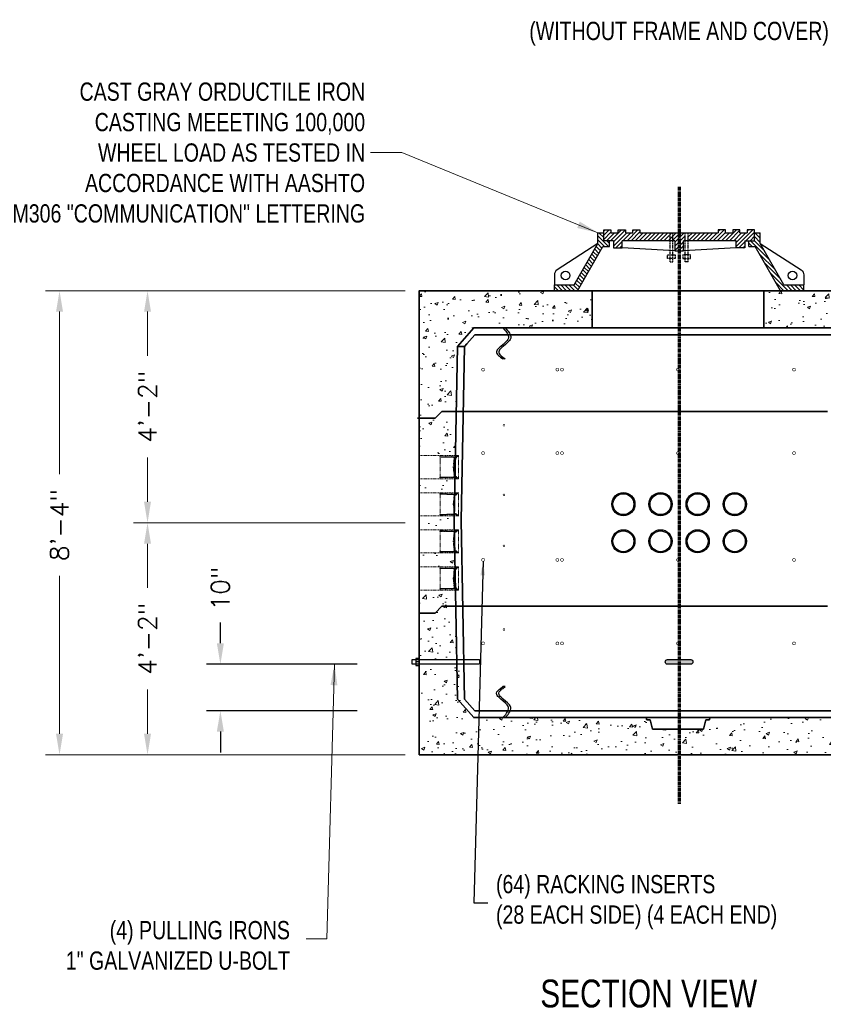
# Model space of a CAD drawing. Header units: inches. Extents: x 65 to 2519, y -54 to 399.
# Tile 18 of 21: x 2051 to 2224, y 8 to 221. Entities that reach past the tile are written whole.
import ezdxf
from ezdxf.enums import TextEntityAlignment as Align

# ---------------------------------------------------------------- set-up
doc = ezdxf.new("R2010")
doc.units = ezdxf.units.IN
doc.header["$MEASUREMENT"] = 0
for name, pattern in [('CENTER2', [1.125, 0.75, -0.125, 0.125, -0.125]), ('HIDDEN', [0.375, 0.25, -0.125]), ('HIDDEN2', [0.1875, 0.125, -0.0625])]:
    doc.linetypes.add(name, pattern=pattern)
for name, color, linetype, lineweight in [('Center', 7, 'CENTER2', 70), ('Concrete-Hatching', 8, 'Continuous', 15), ('Concrete-Hidden', 30, 'HIDDEN', 15), ('Concrete-Thick', 1, 'Continuous', 35), ('Dimensions', 7, 'Continuous', 15), ('Embeds-Hidden', 143, 'HIDDEN2', 15), ('Embeds-Med', 143, 'Continuous', 25), ('Text+Leaders', 7, 'Continuous', 20)]:
    doc.layers.add(name, color=color, linetype=linetype, lineweight=lineweight)
for name, color, linetype in [('Drawing Notes', 7, 'Continuous'), ('R-SWTS-DET1', 1, 'Continuous'), ('R-SWTS-DET2', 4, 'Continuous'), ('R-SWTS-PAT1', 5, 'Continuous'), ('TXT', 7, 'Continuous')]:
    doc.layers.add(name, color=color, linetype=linetype)
doc.styles.add('120', font='FSIMPLEX.SHX', dxfattribs={"width": 0.8, "height": 1.8674})
doc.styles.add('Oldcastle', font='romans.shx')
doc.styles.get("Standard").update_dxf_attribs({"font": 'fsimplex.shx', "width": 0.8})
doc.dimstyles.new('OLDCASTLE$7', dxfattribs={"dimscale": 0, "dimtxt": 0.125, "dimasz": 0.125, "dimexe": 0.0625, "dimexo": 0.0625, "dimgap": 0.0625, "dimtad": 0, "dimdec": 8, "dimzin": 3, "dimdsep": 46, "dimlunit": 4, "dimtxsty": 'Standard', "dimcen": 0.09375, "dimclrd": 256, "dimclre": 256, "dimclrt": 256, "dimadec": 0, "dimazin": 0, "dimtfac": 1, "dimtdec": 8, "dimtmove": 0, "dimatfit": 3, "dimfxl": 1, "dimtolj": 1, "dimtzin": 0, "dimarcsym": 0})
doc.dimstyles.new('Web', dxfattribs={"dimtxt": 0.082, "dimasz": 0.094, "dimexe": 0.0625, "dimexo": 0.0625, "dimgap": 0.0625, "dimtad": 0, "dimdec": 4, "dimzin": 3, "dimdsep": 46, "dimlunit": 4, "dimtxsty": 'Oldcastle', "dimcen": 0.09, "dimclrd": 256, "dimclre": 256, "dimclrt": 256, "dimadec": 0, "dimazin": 0, "dimtfac": 1, "dimtdec": 4, "dimtofl": 0, "dimtmove": 0, "dimatfit": 3, "dimfxl": 1, "dimtolj": 1, "dimtzin": 0, "dimlwd": -1, "dimlwe": -1, "dimarcsym": 0})
pattern_1 = [(135, (2141.37545, 9.8381), (-0.4419417, -0.4419417), [])]
pattern_2 = [(50, (0, 0), (7.172602, -0.627521), [0.75, -8.25]), (355, (0, 0), (-1.387513, 7.521921), [0.6, -6.6]), (100.45144, (0.598, -0.052), (5.785088, 6.8944), [0.637402, -7.01142]), (46.1842, (0, 2), (10.672413, -1.655193), [1.125, -12.375]), (96.63564, (0.889, 1.862), (9.34662, 9.741186), [0.956103, -10.51714]), (351.18416, (0, 2), (9.34662, 9.741186), [0.9, -9.9]), (21, (1, 1.5), (5.96907, -4.026189), [0.75, -8.25]), (326, (1, 1.5), (2.433153, 7.2515), [0.6, -6.6]), (71.45144, (1.4974, 1.1645), (8.402224, 3.225312), [0.637402, -7.01142]), (37.5, (0, 0), (0.1215986, 3.3289385), [0, -6.52, 0, -6.7, 0, -6.625]), (7.5, (0, 0), (2.6306954, 3.944117), [0, -3.82, 0, -6.37, 0, -2.525]), (327.5, (-2.23, 0), (5.3382244, -0.2255487), [0, -2.5, 0, -7.8, 0, -10.35]), (317.5, (-3.23, 0), (5.831862, 1.00105), [0, -3.25, 0, -5.18, 0, -7.35])]

# ---------------------------------------------------------------- blocks, each defined once
blk = doc.blocks.new('*D91')
at = {"layer": 'Defpoints', "color": 0, "transparency": 16777216}
for p in [(2136.78, 162.1), (2059.28, 62.1), (2136.78, 62.1)]:
    blk.add_point(p, dxfattribs=at)
at = {"layer": 'Dimensions', "transparency": 16777216}
for p, q in [((2133.78, 162.1), (2056.28, 162.1)), ((2059.28, 157.59), (2059.28, 122.57)), ((2059.28, 66.62), (2059.28, 100.64)), ((2133.78, 62.1), (2056.28, 62.1))]:
    blk.add_line(p, q, dxfattribs=at)
for points in [[(2058.53, 157.59), (2060.03, 157.59), (2059.28, 162.1)], [(2058.53, 66.62), (2060.03, 66.62), (2059.28, 62.1)]]:
    blk.add_solid(points, dxfattribs=at)
at = {"layer": 'Dimensions', "transparency": 16777216, "insert": (2059.28, 111.6), "char_height": 3.936, "attachment_point": 5, "rotation": 90, "style": 'Oldcastle'}
blk.add_mtext('\\A1;8\'-4"', dxfattribs=at)
blk = doc.blocks.new('*D92')
at = {"layer": 'Defpoints', "color": 0, "transparency": 16777216}
for p in [(2136.78, 112.1), (2078.24, 62.1), (2136.78, 62.1)]:
    blk.add_point(p, dxfattribs=at)
at = {"layer": 'Dimensions', "transparency": 16777216}
for p, q in [((2133.78, 112.1), (2075.24, 112.1)), ((2078.24, 107.59), (2078.24, 98.07)), ((2078.24, 66.62), (2078.24, 76.14)), ((2133.78, 62.1), (2075.24, 62.1))]:
    blk.add_line(p, q, dxfattribs=at)
for points in [[(2077.49, 107.59), (2078.99, 107.59), (2078.24, 112.1)], [(2077.49, 66.62), (2078.99, 66.62), (2078.24, 62.1)]]:
    blk.add_solid(points, dxfattribs=at)
at = {"layer": 'Dimensions', "transparency": 16777216, "insert": (2078.24, 87.1), "char_height": 3.936, "attachment_point": 5, "rotation": 90, "style": 'Oldcastle'}
blk.add_mtext('\\A1;4\'-2"', dxfattribs=at)
blk = doc.blocks.new('*D93')
at = {"layer": 'Defpoints', "color": 0, "transparency": 16777216}
for p in [(2136.78, 162.1), (2078.24, 112.1), (2136.78, 112.1)]:
    blk.add_point(p, dxfattribs=at)
at = {"layer": 'Dimensions', "transparency": 16777216}
for p, q in [((2133.78, 162.1), (2075.24, 162.1)), ((2078.24, 157.59), (2078.24, 148.07)), ((2078.24, 116.62), (2078.24, 126.14)), ((2133.78, 112.1), (2075.24, 112.1))]:
    blk.add_line(p, q, dxfattribs=at)
for points in [[(2077.49, 157.59), (2078.99, 157.59), (2078.24, 162.1)], [(2077.49, 116.62), (2078.99, 116.62), (2078.24, 112.1)]]:
    blk.add_solid(points, dxfattribs=at)
at = {"layer": 'Dimensions', "transparency": 16777216, "insert": (2078.24, 137.1), "char_height": 3.936, "attachment_point": 5, "rotation": 90, "style": 'Oldcastle'}
blk.add_mtext('\\A1;4\'-2"', dxfattribs=at)
blk = doc.blocks.new('PVC_Terminator')
h = blk.add_hatch(color=256)
h.dxf.hatch_style = 1
h.paths.add_polyline_path([(-2.5, 0, 1), (2.5, 0, 1)])
h.paths.add_polyline_path([(2.25, 0, -1), (-2.25, 0, -1)], flags=16)
for radius in [2.5, 2.25]:
    blk.add_circle((0, 0), radius)
blk = doc.blocks.new('*X51')
at = {"color": 0}
for p, q in [((73.82, 45.09), (73.87, 45.15)), ((73.82, 45.01), (73.91, 45.1)), ((73.85, 44.95), (73.92, 45.02)), ((73.9, 44.91), (73.98, 44.99)), ((73.98, 44.9), (74.07, 44.99)), ((74.06, 44.9), (74.16, 44.99)), ((74.15, 44.9), (74.25, 45)), ((74.24, 44.9), (74.45, 45.11)), ((74.26, 44.83), (74.31, 44.88)), ((74.27, 44.75), (74.33, 44.81)), ((74.27, 44.66), (74.33, 44.72)), ((74.27, 44.57), (74.33, 44.64)), ((74.29, 45.03), (74.36, 45.11)), ((74.33, 44.9), (74.4, 44.97)), ((74.47, 45.04), (74.54, 45.11)), ((74.56, 45.04), (74.63, 45.11)), ((74.65, 45.04), (74.72, 45.11)), ((74.73, 45.04), (74.87, 45.17)), ((74.82, 45.21), (74.87, 45.26)), ((74.82, 45.04), (74.89, 45.11)), ((74.91, 45.04), (74.98, 45.11)), ((75, 45.04), (75.07, 45.11)), ((75.09, 45.04), (75.16, 45.11)), ((75.18, 45.04), (75.25, 45.11)), ((75.26, 45.04), (75.34, 45.11)), ((75.35, 45.04), (75.42, 45.11)), ((75.44, 45.04), (75.51, 45.11)), ((75.53, 45.04), (75.6, 45.11)), ((75.62, 45.04), (75.69, 45.11)), ((75.71, 45.04), (75.78, 45.11)), ((75.79, 45.04), (75.89, 45.14)), ((75.91, 45.07), (75.99, 45.14)), ((76.01, 45.07), (76.08, 45.14)), ((76.09, 45.07), (76.17, 45.15)), ((76.11, 45.26), (76.16, 45.31)), ((76.11, 45.17), (76.16, 45.23)), ((76.18, 45.07), (76.26, 45.14)), ((76.27, 45.07), (76.34, 45.14)), ((76.36, 45.07), (76.43, 45.14)), ((76.45, 45.07), (76.52, 45.14)), ((76.54, 45.07), (76.61, 45.14)), ((76.63, 45.07), (76.7, 45.14)), ((76.71, 45.07), (76.79, 45.14)), ((76.8, 45.07), (76.87, 45.14)), ((76.89, 45.07), (76.96, 45.14)), ((76.98, 45.07), (77.05, 45.14)), ((77.07, 45.07), (77.14, 45.14)), ((77.16, 45.07), (77.23, 45.14)), ((77.24, 45.07), (77.35, 45.18)), ((77.33, 45.07), (77.4, 45.13)), ((74.27, 44.48), (74.33, 44.55)), ((74.27, 44.4), (74.33, 44.46)), ((74.27, 44.31), (74.33, 44.37)), ((74.27, 44.22), (74.33, 44.28)), ((74.27, 44.13), (74.33, 44.19)), ((74.27, 44.04), (74.33, 44.11)), ((74.27, 43.95), (74.33, 44.02)), ((74.27, 43.86), (74.33, 43.93)), ((74.27, 43.78), (74.33, 43.84)), ((74.27, 43.69), (74.33, 43.75)), ((74.27, 43.6), (74.33, 43.66)), ((74.27, 43.51), (74.33, 43.58)), ((74.27, 43.42), (74.33, 43.49)), ((74.27, 43.33), (74.33, 43.4)), ((74.27, 43.25), (74.33, 43.31)), ((74.27, 43.16), (74.33, 43.22)), ((74.27, 43.07), (74.33, 43.13)), ((74.27, 42.98), (74.33, 43.04)), ((74.27, 42.89), (74.33, 42.96)), ((74.27, 42.8), (74.33, 42.87)), ((74.27, 42.72), (74.33, 42.78)), ((74.27, 42.63), (74.33, 42.69)), ((74.27, 42.54), (74.33, 42.6)), ((74.27, 42.45), (74.33, 42.51)), ((73.82, 40.76), (73.95, 40.89)), ((73.82, 40.67), (74.04, 40.89)), ((73.88, 40.64), (73.91, 40.68)), ((74.03, 40.8), (74.13, 40.89)), ((74.12, 40.8), (74.22, 40.89)), ((74.21, 40.8), (74.31, 40.89)), ((74.26, 40.93), (74.33, 41.01)), ((74.27, 42.36), (74.33, 42.43)), ((74.27, 42.27), (74.33, 42.34)), ((74.27, 42.19), (74.33, 42.25)), ((74.27, 42.1), (74.33, 42.16)), ((74.27, 42.01), (74.33, 42.07)), ((74.27, 41.92), (74.33, 41.98)), ((74.27, 41.83), (74.33, 41.9)), ((74.27, 41.74), (74.33, 41.81)), ((74.27, 41.66), (74.33, 41.72)), ((74.27, 41.57), (74.33, 41.63)), ((74.27, 41.48), (74.33, 41.54)), ((74.27, 41.39), (74.33, 41.45)), ((74.27, 41.3), (74.33, 41.37)), ((74.27, 41.21), (74.33, 41.28)), ((74.27, 41.12), (74.33, 41.19)), ((74.27, 41.04), (74.33, 41.1)), ((74.28, 40.78), (74.39, 40.89)), ((74.3, 40.71), (74.4, 40.81)), ((74.31, 40.89), (74.31, 40.9)), ((74.33, 40.92), (74.35, 40.94)), ((74.36, 40.68), (74.43, 40.75)), ((74.45, 40.68), (74.52, 40.75)), ((74.54, 40.68), (74.61, 40.75)), ((74.62, 40.68), (74.7, 40.75)), ((74.71, 40.68), (74.78, 40.75)), ((74.8, 40.68), (74.87, 40.75)), ((74.82, 40.61), (74.87, 40.66)), ((74.82, 40.52), (74.87, 40.58)), ((74.89, 40.68), (74.96, 40.75)), ((74.98, 40.68), (75.05, 40.75)), ((75.07, 40.68), (75.14, 40.75)), ((75.15, 40.68), (75.23, 40.75)), ((75.24, 40.68), (75.31, 40.75)), ((75.33, 40.68), (75.4, 40.75)), ((75.42, 40.68), (75.49, 40.75)), ((75.51, 40.68), (75.58, 40.75)), ((75.6, 40.68), (75.67, 40.75)), ((75.68, 40.68), (75.76, 40.75)), ((75.77, 40.68), (75.84, 40.75)), ((75.85, 40.67), (75.91, 40.73)), ((75.91, 40.65), (75.99, 40.72)), ((76, 40.65), (76.08, 40.72)), ((76.09, 40.65), (76.16, 40.72)), ((76.11, 40.57), (76.17, 40.63)), ((76.11, 40.49), (76.16, 40.54)), ((76.18, 40.64), (76.25, 40.72)), ((76.27, 40.65), (76.34, 40.72)), ((76.36, 40.65), (76.43, 40.72)), ((76.45, 40.65), (76.52, 40.72)), ((76.53, 40.65), (76.61, 40.72)), ((76.62, 40.65), (76.69, 40.72)), ((76.71, 40.65), (76.78, 40.72)), ((76.8, 40.65), (76.87, 40.72)), ((76.89, 40.65), (76.96, 40.72)), ((76.98, 40.65), (77.05, 40.72)), ((77.06, 40.65), (77.14, 40.72)), ((77.15, 40.65), (77.22, 40.72)), ((77.24, 40.65), (77.31, 40.72)), ((77.32, 40.64), (77.39, 40.71)), ((77.38, 40.61), (77.4, 40.63))]:
    blk.add_line(p, q, dxfattribs=at)
blk = doc.blocks.new('PVC_Terminator_Side _View')
for p, q in [((-3.93, 2.29), (-4, 2.29)), ((-4, 2.29), (-4, 2.2)), ((-3.98, 2.18), (-2.53, 2.18)), ((-3.98, 2.18), (-3.98, -2.23)), ((-3.93, 2.27), (-3.93, 2.29)), ((-2.79, 2.25), (-3.9, 2.25)), ((-2.77, 2.41), (-2.77, 2.27)), ((-2.71, 2.27), (-2.71, 2.41)), ((-2.52, 2.25), (-2.69, 2.25)), ((-2.53, 2.18), (-2.43, 2.14)), ((-2.42, 2.21), (-2.52, 2.25)), ((-2.43, 2.14), (-1.01, 2.14)), ((-1.5, 2.21), (-2.42, 2.21)), ((-1.48, 2.37), (-1.48, 2.24)), ((-1.42, 2.24), (-1.42, 2.37)), ((-0.95, 2.21), (-1.4, 2.21)), ((-1.01, 2.14), (-1.01, 2)), ((-0.9, 2.15), (-0.9, 2.16)), ((-0.42, 2.25), (-0.52, 2.25)), ((-0.52, 2.25), (-0.52, 2.15)), ((0, 2.43), (-0.42, 2.13)), ((-0.42, 2.13), (-0.42, 2.25)), ((0, -2.43), (0, 2.43)), ((-0.95, 1.95), (-1.14, 0)), ((-1.14, 0), (-0.95, -1.95)), ((-1.11, 0.03), (-0.96, 0.03)), ((-1.01, 2), (-0.55, 2)), ((-0.94, -1.92), (-0.94, 1.92)), ((-0.92, 2), (-0.92, 1.98)), ((-0.9, 2), (-0.9, 1.98)), ((-0.88, 1.92), (-0.88, -1.92)), ((-0.57, 2.1), (-0.85, 2.1)), ((-0.96, -0.03), (-1.11, -0.03)), ((-0.55, -2), (-1.01, -2)), ((-1.01, -2), (-1.01, -2.14)), ((-0.92, -2), (-0.92, -1.98)), ((-0.9, -1.98), (-0.9, -2)), ((-0.85, -2.1), (-0.57, -2.1)), ((-4, -2.2), (-4, -2.29)), ((-4, -2.29), (-3.93, -2.29)), ((-2.53, -2.18), (-3.98, -2.18)), ((-3.93, -2.29), (-3.93, -2.27)), ((-3.9, -2.25), (-2.79, -2.25)), ((-2.77, -2.27), (-2.77, -2.41)), ((-2.71, -2.41), (-2.71, -2.27)), ((-2.69, -2.25), (-2.52, -2.25)), ((-2.43, -2.14), (-2.53, -2.18)), ((-2.52, -2.25), (-2.42, -2.21)), ((-1.01, -2.14), (-2.43, -2.14)), ((-2.42, -2.21), (-1.5, -2.21)), ((-1.48, -2.24), (-1.48, -2.37)), ((-1.42, -2.37), (-1.42, -2.24)), ((-1.4, -2.21), (-0.95, -2.21)), ((-0.9, -2.16), (-0.9, -2.15)), ((-0.52, -2.18), (-0.57, -2.18)), ((-0.57, -2.18), (-0.57, -2.33)), ((-0.57, -2.33), (-0.37, -2.33)), ((-0.52, -2.25), (-0.52, -2.15)), ((-0.52, -2.25), (-0.42, -2.25)), ((-0.42, -2.25), (-0.42, -2.13)), ((-0.42, -2.13), (0, -2.43)), ((-0.37, -2.33), (-0.37, -2.2)), ((-0.37, -2.2), (-0.2, -2.35)), ((-0.2, -2.35), (-0.02, -2.45)), ((-0.02, -2.45), (-0.02, -2.53)), ((-0.02, -2.53), (0, -2.53))]:
    blk.add_line(p, q)
blk.add_lwpolyline([(0, 2.53), (-0.02, 2.53), (-0.02, 2.45), (-0.2, 2.35), (-0.37, 2.2), (-0.37, 2.33), (-0.57, 2.33), (-0.57, 2.18), (-0.52, 2.18)])
for centre, radius, start, end in [((-3.95, 2.23), 0.0568, 213.5911, 246.8612), ((-3.89, 2.29), 0.0452, 201.9596, 248.0404), ((-2.8, 2.28), 0.0301, 279.0887, 350.9113), ((-2.74, 2.4), 0.0286, 11.969, 168.031), ((-2.68, 2.27), 0.0269, 183.8571, 266.1429), ((-1.5, 2.24), 0.0262, 272.4868, 357.5132), ((-1.45, 2.37), 0.028, 0.499, 179.501), ((-1.39, 2.24), 0.028, 185.8318, 264.1682), ((-0.94, 2.17), 0.0428, 349.214, 100.786), ((-0.83, 2.16), 0.0651, 192.1019, 257.8981), ((-0.58, 2.16), 0.0652, 282.1864, 347.8136), ((-0.58, 2.15), 0.155, 280.1977, 349.8023), ((-1.11, 0), 0.032, 90, 270), ((-0.93, 1.95), 0.0289, 77.6353, 241.486), ((-0.97, 0.06), 0.0285, 270.3178, 332.0384), ((-0.89, 1.95), 0.0301, 308.1096, 92.769), ((-0.96, -0.07), 0.0345, 54.2131, 98.0348), ((-0.93, -1.95), 0.0289, 118.514, 282.3647), ((-0.89, -1.95), 0.0287, 254.5583, 64.5631), ((-0.85, -2.15), 0.0508, 90.8916, 179.1084), ((-0.58, -2.16), 0.0598, 8.7334, 81.2666), ((-0.55, -2.12), 0.121, 358.2653, 91.7347), ((-3.97, -2.21), 0.0332, 93.189, 143.8861), ((-3.9, -2.27), 0.026, 92.2219, 177.7781), ((-2.8, -2.28), 0.0284, 6.5537, 83.4463), ((-2.74, -2.4), 0.0286, 191.4312, 348.5688), ((-2.69, -2.27), 0.026, 92.0692, 177.9308), ((-1.5, -2.23), 0.0205, 345.3305, 104.6695), ((-1.45, -2.37), 0.0282, 187.4747, 352.5253), ((-1.4, -2.23), 0.0218, 80.6821, 189.3179), ((-0.94, -2.17), 0.0473, 266.617, 3.383)]:
    blk.add_arc(centre, radius, start, end)
at = {"extrusion": (0, 0, -1), "zscale": -1}
blk.add_blockref('*X51', (-73.39, -42.9), dxfattribs=at)
blk = doc.blocks.new('*D87')
at = {"transparency": 16777216}
for p, q in [((2093.94, 86.12), (2093.94, 90.63)), ((2123.4, 81.6), (2090.94, 81.6)), ((2123.4, 71.6), (2090.94, 71.6)), ((2093.94, 67.09), (2093.94, 62.58))]:
    blk.add_line(p, q, dxfattribs=at)
for points in [[(2093.18, 86.12), (2094.69, 86.12), (2093.94, 81.6)], [(2093.18, 67.09), (2094.69, 67.09), (2093.94, 71.6)]]:
    blk.add_solid(points, dxfattribs=at)
at = {"layer": 'Defpoints', "color": 0, "transparency": 16777216}
for p in [(2093.94, 81.6), (2126.4, 81.6), (2126.4, 71.6)]:
    blk.add_point(p, dxfattribs=at)
at = {"transparency": 16777216, "insert": (2093.94, 97.94), "char_height": 3.936, "attachment_point": 5, "rotation": 90, "style": 'Oldcastle'}
blk.add_mtext('\\A1;10"', dxfattribs=at)

msp = doc.modelspace()

# ---------------------------------------------------------------- hatches: boundary and pattern name
h = msp.add_hatch(color=256)
h.dxf.hatch_style = 1
h.paths.add_polyline_path([(2195.2817, 82.60372), (2190.2817, 82.60372, 1), (2190.2817, 81.60372), (2195.2817, 81.60372, 1)])
at = {"layer": 'Concrete-Hatching'}
h = msp.add_hatch(dxfattribs=at)
h.set_pattern_fill('AR-CONC', color=256)
h.set_pattern_definition(pattern_2)
h.paths.add_polyline_path([(2148.5512, 154.10372), (2160.7817, 154.10372), (2174.0512, 154.10372), (2174.0512, 162.10372), (2160.7817, 162.10372), (2136.7817, 162.10372), (2136.7817, 134.60372), (2140.21003, 134.60372), (2141.69081, 136.10372), (2144.7712, 136.10372), (2145.0512, 150.10372)], flags=0)
h.paths.add_polyline_path([(2144.7712, 136.10372), (2141.69081, 136.10372), (2140.21003, 134.60372), (2136.7817, 134.60372), (2136.7817, 126.56622), (2144.58045, 126.56622)], flags=0)
h.paths.add_polyline_path([(2144.48093, 121.59043), (2136.7817, 121.59043), (2136.7817, 118.56622), (2144.42045, 118.56622)], flags=0)
h.paths.add_polyline_path([(2144.3012, 112.60372), (2144.32093, 113.59043), (2136.7817, 113.59043), (2136.7817, 110.97763), (2136.7817, 110.56622), (2144.34089, 110.56622)], flags=0)
h.paths.add_polyline_path([(2144.43782, 105.59043), (2136.7817, 105.59043), (2136.7817, 102.56622), (2144.49673, 102.56622)], flags=0)
h.paths.add_polyline_path([(2144.59367, 97.59043), (2136.7817, 97.59043), (2136.7817, 92.60372), (2140.21003, 92.60372), (2141.69081, 94.10372), (2144.66159, 94.10372)], flags=0)
h.paths.add_polyline_path([(2144.66159, 94.10372), (2141.69081, 94.10372), (2140.21003, 92.60372), (2136.7817, 92.60372), (2136.7817, 82.60372), (2144.88561, 82.60372)], flags=0)
h.paths.add_polyline_path([(2144.9051, 81.60372), (2136.7817, 81.60372), (2136.7817, 81.35372), (2136.7817, 62.10372), (2160.7817, 62.10372), (2224.7817, 62.10372), (2246.5512, 62.10372), (2248.7817, 62.10372), (2248.7817, 162.10372), (2224.7817, 162.10372), (2160.7817, 162.10372), (2136.7817, 162.10372), (2136.7817, 113.59043), (2142.51807, 113.64803, -0.356914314), (2142.49007, 113.67093), (2142.49007, 113.80593, 0.414213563), (2142.45858, 113.83093), (2141.35392, 113.83093, 0.41421356), (2141.32892, 113.80392), (2141.32892, 113.79293), (2141.25692, 113.79293), (2141.25692, 113.90293), (2142.72557, 113.90293), (2142.82557, 113.93793), (2144.2497, 113.93793), (2144.2497, 114.07793), (2144.33068, 114.07793), (2145.0512, 150.10372), (2148.5512, 154.10372), (2160.7817, 154.10372), (2224.7817, 154.10372), (2236.5512, 154.10372), (2240.0512, 150.10372), (2240.8012, 112.60372), (2240.0512, 74.10372), (2236.5512, 70.10372), (2224.7817, 70.10372), (2160.7817, 70.10372), (2148.5512, 70.10372), (2145.0512, 74.10372)], flags=17)
h.paths.add_polyline_path([(2144.11792, 116.08017), (2144.30265, 118.02749, 0.293875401), (2144.3177, 118.00005), (2144.3177, 116.0382, 0.193573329), (2144.2927, 116.04437), (2144.12131, 116.04437)], flags=0)
h.paths.add_polyline_path([(2141.35392, 118.32572), (2142.46507, 118.32572, 0.414213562), (2142.49007, 118.36024), (2142.49007, 118.47384, -1), (2142.54607, 118.48572), (2142.54607, 118.35072, 0.414213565), (2142.57469, 118.32572), (2142.73781, 118.32572), (2142.83781, 118.29072), (2143.7557, 118.29072, 0.414213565), (2143.7807, 118.31799), (2143.7807, 118.45023, -1), (2143.8367, 118.45072), (2143.8367, 118.31572, 0.414213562), (2143.86739, 118.29072), (2143.8367, 118.29072), (2143.8367, 118.45072, 1), (2143.7807, 118.45023), (2143.7807, 118.29072), (2142.83781, 118.29072), (2142.73781, 118.32572), (2142.54607, 118.32572), (2142.54607, 118.48572, 1), (2142.49007, 118.47384), (2142.49007, 118.32572), (2141.32892, 118.32572), (2141.32892, 118.36372), (2141.32581, 118.36372, 0.282495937)], flags=0)
h.paths.add_polyline_path([(2242.2387, 86.10372, -1), (2242.8637, 86.10372, -1)], flags=0)
h.paths.add_polyline_path([(2242.2387, 104.10372, -1), (2242.8637, 104.10372, -1)], flags=0)
h.paths.add_polyline_path([(2242.2387, 127.10372, -1), (2242.8637, 127.10372, -1)], flags=0)
h.paths.add_polyline_path([(2242.2387, 145.10372, -1), (2242.8637, 145.10372, -1)], flags=0)
h.paths.add_polyline_path([(2248.7817, 162.10372), (2224.7817, 162.10372), (2160.7817, 162.10372), (2136.7817, 162.10372), (2136.7817, 113.59043), (2142.51807, 113.64803, -0.356914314), (2142.49007, 113.67093), (2142.49007, 113.80593, 0.414213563), (2142.45858, 113.83093), (2141.35392, 113.83093, 0.41421356), (2141.32892, 113.80392), (2141.32892, 113.79293), (2141.25692, 113.79293), (2141.25692, 113.90293), (2142.72557, 113.90293), (2142.82557, 113.93793), (2144.2497, 113.93793), (2144.2497, 114.07793), (2144.33068, 114.07793), (2145.0512, 150.10372), (2148.5512, 154.10372), (2160.7817, 154.10372), (2224.7817, 154.10372), (2236.5512, 154.10372), (2240.0512, 150.10372), (2240.8012, 112.60372), (2240.0512, 74.10372), (2236.5512, 70.10372), (2224.7817, 70.10372), (2160.7817, 70.10372), (2148.5512, 70.10372), (2145.0512, 74.10372), (2144.9051, 81.60372), (2136.7817, 81.60372), (2136.7817, 62.10372), (2160.7817, 62.10372), (2224.7817, 62.10372), (2246.5512, 62.10372), (2248.7817, 62.10372)], flags=17)
h = msp.add_hatch(dxfattribs=at)
h.set_pattern_fill('AR-CONC', color=256)
h.set_pattern_definition(pattern_2)
h.paths.add_polyline_path([(2174.0512, 162.10372), (2165.9067, 162.10372), (2160.7817, 162.10372), (2136.7817, 162.10372), (2136.7817, 134.60372), (2140.21003, 134.60372), (2141.69081, 136.10372), (2144.7712, 136.10372), (2145.0512, 150.10372), (2148.5512, 154.10372), (2160.7817, 154.10372), (2174.0512, 154.10372)])
h = msp.add_hatch(dxfattribs=at)
h.set_pattern_fill('AR-CONC', color=256)
h.set_pattern_definition(pattern_2)
h.paths.add_polyline_path([(2211.5122, 162.10372), (2219.6567, 162.10372), (2224.7817, 162.10372), (2248.7817, 162.10372), (2248.7817, 134.60372), (2245.35337, 134.60372), (2243.87259, 136.10372), (2240.7922, 136.10372), (2240.5122, 150.10372), (2237.0122, 154.10372), (2224.7817, 154.10372), (2211.5122, 154.10372)])
h = msp.add_hatch(dxfattribs=at)
h.set_pattern_fill('AR-CONC', color=256)
h.set_pattern_definition(pattern_2)
h.paths.add_polyline_path([(2144.7712, 136.10372), (2141.69081, 136.10372), (2140.21003, 134.60372), (2136.7817, 134.60372), (2136.7817, 126.56622), (2144.58045, 126.56622)])
h = msp.add_hatch(dxfattribs=at)
h.set_pattern_fill('AR-CONC', color=256)
h.set_pattern_definition(pattern_2)
h.paths.add_polyline_path([(2144.48093, 121.59043), (2136.7817, 121.59043), (2136.7817, 118.56622), (2144.42045, 118.56622)])
h.paths.add_polyline_path([(2144.32093, 113.59043), (2136.7817, 113.59043), (2136.7817, 110.97763), (2136.7817, 110.56622), (2144.34089, 110.56622), (2144.3012, 112.60372)])
h.paths.add_polyline_path([(2144.43782, 105.59043), (2136.7817, 105.59043), (2136.7817, 102.56622), (2144.49673, 102.56622)])
h.paths.add_polyline_path([(2144.59367, 97.59043), (2136.7817, 97.59043), (2136.7817, 92.60372), (2140.21003, 92.60372), (2141.69081, 94.10372), (2144.66159, 94.10372)])
h = msp.add_hatch(dxfattribs=at)
h.set_pattern_fill('AR-CONC', color=256)
h.set_pattern_definition(pattern_2)
h.paths.add_polyline_path([(2144.66159, 94.10372), (2141.69081, 94.10372), (2140.21003, 92.60372), (2136.7817, 92.60372), (2136.7817, 82.60372), (2144.88561, 82.60372)])
h = msp.add_hatch(dxfattribs=at)
h.set_pattern_fill('AR-CONC', color=256)
h.set_pattern_definition(pattern_2)
h.paths.add_polyline_path([(2136.7817, 81.60372), (2145.36609, 81.60372), (2145.5122, 74.10372), (2149.0122, 70.10372), (2160.7817, 70.10372), (2186.1372, 70.10372), (2186.2622, 69.60372), (2187.0122, 69.60372), (2187.5122, 67.60372), (2192.7817, 67.60372), (2192.7817, 62.10372), (2160.7817, 62.10372), (2139.0122, 62.10372), (2136.7817, 62.10372)])
h = msp.add_hatch(dxfattribs=at)
h.set_pattern_fill('AR-CONC', color=256)
h.set_pattern_definition(pattern_2)
h.paths.add_polyline_path([(2248.7817, 81.60372), (2240.1973, 81.60372), (2240.0512, 74.10372), (2236.5512, 70.10372), (2224.7817, 70.10372), (2199.4262, 70.10372), (2199.3012, 69.60372), (2198.5512, 69.60372), (2198.0512, 67.60372), (2192.7817, 67.60372), (2192.7817, 62.10372), (2224.7817, 62.10372), (2246.5512, 62.10372), (2248.7817, 62.10372)])
at = {"layer": 'R-SWTS-PAT1'}
h = msp.add_hatch(dxfattribs=at)
h.set_pattern_fill('ANSI31', color=256, scale=5, angle=90, style=0)
h.set_pattern_definition(pattern_1)
h.paths.add_polyline_path([(2170.18211, 163.35372), (2165.9067, 163.35372), (2165.9067, 162.10372), (2170.9067, 162.10372), (2176.3655, 171.63497), (2177.7817, 171.63497), (2177.7817, 172.88497), (2176.5317, 172.88497), (2176.5317, 174.60372), (2175.2817, 174.60372), (2175.2817, 172.25775)])
h = msp.add_hatch(dxfattribs=at)
h.set_pattern_fill('ANSI31', color=256, scale=5, style=0)
h.set_pattern_definition([(45, (2141.37545, 9.8381), (-0.4419417, 0.4419417), [])])
h.paths.add_polyline_path([(2190.82857, 172.88497), (2190.82857, 174.60372), (2184.3442, 174.60372), (2184.3442, 175.22872), (2182.7817, 175.22872), (2182.7817, 174.60372), (2181.2192, 174.60372), (2181.2192, 175.22872), (2179.6567, 175.22872), (2179.6567, 174.60372), (2178.0942, 174.60372), (2178.0942, 175.22872), (2176.5317, 175.22872), (2176.5317, 174.60372), (2176.5317, 172.88497), (2178.64107, 172.88497), (2178.64107, 171.32247), (2180.51607, 171.32247), (2180.51607, 172.88497)])
h.paths.add_polyline_path([(2191.45357, 174.60372), (2190.82857, 174.60372), (2190.82857, 172.88497), (2191.45357, 172.88497)])
h.paths.add_polyline_path([(2191.8442, 172.88497), (2191.8442, 170.69747), (2193.7192, 170.69747), (2193.7192, 172.88497), (2194.10982, 172.88497), (2194.10982, 174.60372), (2191.45357, 174.60372), (2191.45357, 172.88497)])
h.paths.add_polyline_path([(2205.04732, 172.88497), (2205.04732, 171.32247), (2206.92232, 171.32247), (2206.92232, 172.88497), (2209.0317, 172.88497), (2209.0317, 174.60372), (2209.0317, 175.22872), (2207.4692, 175.22872), (2207.4692, 174.60372), (2205.9067, 174.60372), (2205.9067, 175.22872), (2204.3442, 175.22872), (2204.3442, 174.60372), (2202.7817, 174.60372), (2202.7817, 175.22872), (2201.2192, 175.22872), (2201.2192, 174.60372), (2194.73482, 174.60372), (2194.73482, 172.88497)])
h = msp.add_hatch(dxfattribs=at)
h.set_pattern_fill('ANSI31', color=256, scale=5, angle=90, style=0)
h.set_pattern_definition(pattern_1)
h.paths.add_polyline_path([(2214.6567, 162.10372), (2219.6567, 162.10372), (2219.6567, 163.35372), (2215.38128, 163.35372), (2210.2817, 172.25775), (2210.2817, 174.60372), (2209.0317, 174.60372), (2209.0317, 172.88497), (2207.7817, 172.88497), (2207.7817, 171.63497), (2209.19789, 171.63497)])

# ---------------------------------------------------------------- linework, layer by layer
for points in [[(2136.7817, 82.85372), (2136.0317, 82.85372), (2136.0317, 81.35372), (2136.7817, 81.35372)], [(2149.78035, 81.60372), (2135.2817, 81.60372), (2135.2817, 82.60372), (2149.78035, 82.60372)]]:
    msp.add_lwpolyline(points, close=True)
msp.add_lwpolyline([(2136.7817, 82.10372), (2136.0317, 82.10372)])
msp.add_lwpolyline([(2195.2817, 81.60372), (2190.2817, 81.60372, -1), (2190.2817, 82.60372), (2195.2817, 82.60372, -1)], format="xyb", close=True)
at = {"layer": 'Center', "linetype": 'CENTER2'}
msp.add_line((2192.7817, 184.45425), (2192.7817, 51.55902), dxfattribs=at)
at = {"layer": 'Concrete-Hidden'}
for points in [[(2145.2337, 126.56622), (2136.7817, 126.56622)], [(2145.2337, 121.59043), (2136.7817, 121.59043)], [(2145.2337, 118.56622), (2136.7817, 118.56622)], [(2145.2337, 113.59043), (2136.7817, 113.59043)], [(2145.2337, 110.56622), (2136.7817, 110.56622)], [(2145.2337, 105.59043), (2136.7817, 105.59043)], [(2145.2337, 102.56622), (2136.7817, 102.56622)], [(2145.2337, 97.59043), (2136.7817, 97.59043)]]:
    msp.add_lwpolyline(points, dxfattribs=at)
at = {"layer": 'Concrete-Thick'}
for p, q in [((2174.0512, 162.10372), (2174.0512, 154.10372)), ((2211.0512, 162.10372), (2211.0512, 154.10372)), ((2185.6762, 70.10372), (2185.8012, 69.60372)), ((2199.3012, 69.60372), (2199.4262, 70.10372)), ((2185.8012, 69.60372), (2186.5512, 69.60372)), ((2186.5512, 69.60372), (2187.0512, 67.60372)), ((2198.0512, 67.60372), (2198.5512, 69.60372)), ((2198.5512, 69.60372), (2199.3012, 69.60372)), ((2187.0512, 67.60372), (2198.0512, 67.60372))]:
    msp.add_line(p, q, dxfattribs=at)
for points in [[(2224.7817, 162.10372), (2160.7817, 162.10372), (2136.7817, 162.10372), (2136.7817, 110.97763), (2136.7817, 62.10372), (2160.7817, 62.10372), (2224.7817, 62.10372), (2246.5512, 62.10372), (2248.7817, 62.10372), (2248.7817, 162.10372)], [(2160.7817, 70.10372), (2148.5512, 70.10372), (2145.0512, 74.10372), (2144.3012, 112.60372), (2145.0512, 150.10372), (2148.5512, 154.10372), (2160.7817, 154.10372), (2224.7817, 154.10372), (2236.5512, 154.10372), (2240.0512, 150.10372), (2240.8012, 112.60372), (2240.0512, 74.10372), (2236.5512, 70.10372), (2224.7817, 70.10372)]]:
    msp.add_lwpolyline(points, close=True, dxfattribs=at)
for points in [[(2147.01902, 150.63837), (2148.7387, 152.60372)], [(2148.7387, 152.60372), (2151.28916, 152.60372)], [(2151.28916, 152.60372), (2160.7817, 152.60372), (2224.7817, 152.60372), (2233.81324, 152.60372)], [(2145.0512, 150.10372), (2146.5512, 150.10372), (2145.8012, 112.60372), (2146.5512, 74.10372), (2148.7387, 71.60372), (2150.39955, 71.60372), (2160.7817, 71.60372), (2224.7817, 71.60372), (2233.81324, 71.60372), (2236.3637, 71.60372), (2237.49682, 72.89871), (2238.5512, 74.10372), (2239.3012, 112.60372), (2238.5512, 150.10372), (2240.0512, 150.10372)], [(2146.5512, 150.10372), (2147.01902, 150.63837)], [(2224.7817, 136.10372), (2160.7817, 136.10372), (2141.69081, 136.10372), (2140.21003, 134.60372), (2136.42131, 134.60372)], [(2224.7817, 94.10372), (2160.7817, 94.10372), (2141.69081, 94.10372), (2140.21003, 92.60372), (2136.7817, 92.60372)]]:
    msp.add_lwpolyline(points, dxfattribs=at)
at = {"layer": 'Embeds-Med'}
for points in [[(2154.8012, 154.10372), (2155.22497, 153.62945), (2155.42217, 153.39317), (2155.60173, 153.15794), (2155.75778, 152.92408), (2155.88446, 152.69195), (2155.97586, 152.46189), (2156.02613, 152.23424), (2156.02939, 152.00935), (2156.00889, 151.88646), (2155.8784, 151.56898), (2155.7324, 151.35344), (2155.55004, 151.14076), (2155.33939, 150.93079), (2154.86556, 150.51823), (2154.37554, 150.11437), (2154.14466, 149.91527), (2153.93397, 149.71782), (2153.75155, 149.52185), (2153.60548, 149.32718), (2153.50384, 149.13365), (2153.45471, 148.94108), (2153.45527, 148.81181), (2153.53964, 148.55814), (2153.66728, 148.36753), (2153.83999, 148.17738), (2154.04875, 147.9876), (2154.28455, 147.79809), (2154.8012, 147.41952)], [(2155.3012, 154.10372), (2155.72497, 153.62945), (2155.92217, 153.39317), (2156.10173, 153.15794), (2156.25778, 152.92408), (2156.38446, 152.69195), (2156.47586, 152.46189), (2156.52613, 152.23424), (2156.52939, 152.00935), (2156.50889, 151.88646), (2156.3784, 151.56898), (2156.2324, 151.35344), (2156.05004, 151.14076), (2155.83939, 150.93079), (2155.36556, 150.51823), (2154.87554, 150.11437), (2154.64466, 149.91527), (2154.43397, 149.71782), (2154.25155, 149.52185), (2154.10548, 149.32718), (2154.00384, 149.13365), (2153.95471, 148.94108), (2153.95527, 148.81181), (2154.03964, 148.55814), (2154.16728, 148.36753), (2154.33999, 148.17738), (2154.54875, 147.9876), (2154.78455, 147.79809), (2155.3012, 147.41952)], [(2155.3012, 147.41952), (2154.8012, 147.41952)], [(2154.8012, 70.10372), (2155.22497, 70.57799), (2155.42217, 70.81426), (2155.60173, 71.04949), (2155.75778, 71.28335), (2155.88446, 71.51548), (2155.97586, 71.74555), (2156.02613, 71.97319), (2156.02939, 72.19808), (2156.00889, 72.32097), (2155.8784, 72.63845), (2155.7324, 72.854), (2155.55004, 73.06667), (2155.33939, 73.27665), (2154.86556, 73.6892), (2154.37554, 74.09306), (2154.14466, 74.29217), (2153.93397, 74.48961), (2153.75155, 74.68558), (2153.60548, 74.88025), (2153.50384, 75.07378), (2153.45471, 75.26636), (2153.45527, 75.39562), (2153.53964, 75.6493), (2153.66728, 75.8399), (2153.83999, 76.03005), (2154.04875, 76.21983), (2154.28455, 76.40934), (2154.8012, 76.78791)], [(2155.3012, 70.10372), (2155.72497, 70.57799), (2155.92217, 70.81426), (2156.10173, 71.04949), (2156.25778, 71.28335), (2156.38446, 71.51548), (2156.47586, 71.74555), (2156.52613, 71.97319), (2156.52939, 72.19808), (2156.50889, 72.32097), (2156.3784, 72.63845), (2156.2324, 72.854), (2156.05004, 73.06667), (2155.83939, 73.27665), (2155.36556, 73.6892), (2154.87554, 74.09306), (2154.64466, 74.29217), (2154.43397, 74.48961), (2154.25155, 74.68558), (2154.10548, 74.88025), (2154.00384, 75.07378), (2153.95471, 75.26636), (2153.95527, 75.39562), (2154.03964, 75.6493), (2154.16728, 75.8399), (2154.33999, 76.03005), (2154.54875, 76.21983), (2154.78455, 76.40934), (2155.3012, 76.78791)], [(2155.3012, 76.78791), (2154.8012, 76.78791)]]:
    msp.add_lwpolyline(points, dxfattribs=at)
at = {"layer": 'Embeds-Med', "const_width": 0.125}
for points in [[(2150.8637, 145.10372, -1), (2150.2387, 145.10372, -1)], [(2166.8637, 145.10372, -1), (2166.2387, 145.10372, -1)], [(2167.8637, 145.10372, -1), (2167.2387, 145.10372, -1)], [(2192.2387, 145.10372, 1), (2192.8637, 145.10372, 1)], [(2217.2387, 145.10372, 1), (2217.8637, 145.10372, 1)], [(2154.8637, 133.10372, 1), (2155.2387, 133.10372, 1)], [(2150.8637, 127.10372, -1), (2150.2387, 127.10372, -1)], [(2166.8637, 127.10372, -1), (2166.2387, 127.10372, -1)], [(2167.8637, 127.10372, -1), (2167.2387, 127.10372, -1)], [(2192.2387, 127.10372, 1), (2192.8637, 127.10372, 1)], [(2217.2387, 127.10372, 1), (2217.8637, 127.10372, 1)], [(2154.8637, 118.10372, 1), (2155.2387, 118.10372, 1)], [(2154.8637, 107.10372, 1), (2155.2387, 107.10372, 1)], [(2150.8637, 104.10372, -1), (2150.2387, 104.10372, -1)], [(2166.8637, 104.10372, -1), (2166.2387, 104.10372, -1)], [(2167.8637, 104.10372, -1), (2167.2387, 104.10372, -1)], [(2192.2387, 104.10372, 1), (2192.8637, 104.10372, 1)], [(2217.2387, 104.10372, 1), (2217.8637, 104.10372, 1)], [(2154.8637, 89.10372, 1), (2155.2387, 89.10372, 1)], [(2150.8637, 86.10372, -1), (2150.2387, 86.10372, -1)], [(2166.8637, 86.10372, -1), (2166.2387, 86.10372, -1)], [(2167.8637, 86.10372, -1), (2167.2387, 86.10372, -1)], [(2192.2387, 86.10372, 1), (2192.8637, 86.10372, 1)], [(2217.2387, 86.10372, 1), (2217.8637, 86.10372, 1)]]:
    msp.add_lwpolyline(points, format="xyb", close=True, dxfattribs=at)
at = {"layer": 'R-SWTS-DET1'}
for p, q in [((2175.2817, 174.60372), (2176.5317, 174.60372)), ((2175.2817, 172.25775), (2175.2817, 174.60372)), ((2176.5317, 172.88497), (2176.5317, 174.60372)), ((2178.0942, 174.60372), (2179.6567, 174.60372)), ((2181.2192, 174.60372), (2182.7817, 174.60372)), ((2184.3442, 174.60372), (2201.2192, 174.60372)), ((2202.7817, 174.60372), (2204.3442, 174.60372)), ((2205.9067, 174.60372), (2207.4692, 174.60372)), ((2209.0317, 172.88497), (2209.0317, 174.60372)), ((2209.0317, 174.60372), (2210.2817, 174.60372)), ((2210.2817, 172.25775), (2210.2817, 174.60372)), ((2170.18211, 163.35372), (2175.2817, 172.25775)), ((2178.64107, 172.88497), (2176.5317, 172.88497)), ((2177.7817, 171.63497), (2177.7817, 172.88497)), ((2178.64107, 172.88497), (2178.64107, 171.32247)), ((2180.51607, 171.32247), (2180.51607, 172.88497)), ((2191.8442, 172.88497), (2180.51607, 172.88497)), ((2205.04732, 172.88497), (2193.7192, 172.88497)), ((2205.04732, 171.32247), (2205.04732, 172.88497)), ((2206.92232, 172.88497), (2209.0317, 172.88497)), ((2206.92232, 172.88497), (2206.92232, 171.32247)), ((2207.7817, 171.63497), (2207.7817, 172.88497)), ((2215.38128, 163.35372), (2210.2817, 172.25775)), ((2170.9067, 162.10372), (2176.3655, 171.63497)), ((2176.3655, 171.63497), (2177.7817, 171.63497)), ((2178.64107, 171.32247), (2180.51607, 171.32247)), ((2191.8442, 170.69747), (2180.51607, 171.32247)), ((2205.04732, 171.32247), (2193.7192, 170.69747)), ((2206.92232, 171.32247), (2205.04732, 171.32247)), ((2207.7817, 171.63497), (2209.19789, 171.63497)), ((2214.6567, 162.10372), (2209.19789, 171.63497)), ((2165.9067, 163.35372), (2170.18211, 163.35372)), ((2165.9067, 162.10372), (2219.6567, 162.10372)), ((2215.38128, 163.35372), (2219.6567, 163.35372)), ((2219.6567, 162.10372), (2219.6567, 163.35372))]:
    msp.add_line(p, q, dxfattribs=at)
for points in [[(2176.5317, 174.60372), (2176.5317, 175.22872), (2178.0942, 175.22872), (2178.0942, 174.60372)], [(2179.6567, 174.60372), (2179.6567, 175.22872), (2181.2192, 175.22872), (2181.2192, 174.60372)], [(2182.7817, 174.60372), (2182.7817, 175.22872), (2184.3442, 175.22872), (2184.3442, 174.60372)], [(2202.7817, 174.60372), (2202.7817, 175.22872), (2201.2192, 175.22872), (2201.2192, 174.60372)], [(2205.9067, 174.60372), (2205.9067, 175.22872), (2204.3442, 175.22872), (2204.3442, 174.60372)], [(2209.0317, 174.60372), (2209.0317, 175.22872), (2207.4692, 175.22872), (2207.4692, 174.60372)], [(2191.8442, 172.88497), (2191.8442, 170.69747), (2193.7192, 170.69747), (2193.7192, 172.88497)], [(2165.9067, 162.10372), (2165.9067, 163.35372)]]:
    msp.add_lwpolyline(points, dxfattribs=at)
for points in [[(2175.2817, 172.25775), (2166.479, 166.57816, 0.254754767), (2165.9067, 165.52781), (2165.9067, 163.35372)], [(2210.2817, 172.25775), (2219.08439, 166.57816, -0.254754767), (2219.6567, 165.52781), (2219.6567, 163.35372)]]:
    msp.add_lwpolyline(points, format="xyb", dxfattribs=at)
for centre in [(2168.32857, 165.38497), (2217.23482, 165.38497)]:
    msp.add_circle(centre, 0.9375, dxfattribs=at)
at = {"layer": 'R-SWTS-DET2', "linetype": 'HIDDEN'}
for p, q in [((2190.82857, 168.35372), (2190.82857, 174.60372)), ((2191.45357, 168.35372), (2191.45357, 174.60372)), ((2194.10982, 168.35372), (2194.10982, 174.60372)), ((2194.73482, 168.35372), (2194.73482, 174.60372)), ((2190.82857, 168.35372), (2191.45357, 168.35372)), ((2194.73482, 168.35372), (2194.10982, 168.35372))]:
    msp.add_line(p, q, dxfattribs=at)
for points in [[(2190.32076, 169.83809), (2191.96139, 169.83809), (2191.96139, 169.05684), (2190.32076, 169.05684)], [(2195.24264, 169.83809), (2193.60201, 169.83809), (2193.60201, 169.05684), (2195.24264, 169.05684)]]:
    msp.add_lwpolyline(points, close=True, dxfattribs=at)
at = {"layer": 'Text+Leaders'}
msp.add_line((2126.65698, 191.87758), (2126.29698, 191.87758), dxfattribs=at)

# ---------------------------------------------------------------- block references
at = {"color": 4}
for p in [(2180.7817, 116.10372), (2188.7817, 116.10372), (2196.7817, 116.10372), (2204.7817, 116.10372), (2180.7817, 108.10372), (2188.7817, 108.10372), (2196.7817, 108.10372), (2204.7817, 108.10372)]:
    msp.add_blockref('PVC_Terminator', p, dxfattribs=at)
at = {"layer": 'Embeds-Hidden', "color": 4}
for p in [(2145.2577, 124.07833), (2145.2577, 116.07833), (2145.2577, 108.07833), (2145.2577, 100.07833)]:
    msp.add_blockref('PVC_Terminator_Side _View', p, dxfattribs=at)

# ---------------------------------------------------------------- texts
at = {"layer": 'Drawing Notes', "width": 0.8}
for s, p in [('CAST GRAY ORDUCTILE IRON ', (2126.29698, 204.99758)), ('CASTING MEEETING 100,000 ', (2126.29698, 198.43758)), ('WHEEL LOAD AS TESTED IN ', (2126.29698, 191.87758)), ('ACCORDANCE WITH AASHTO ', (2126.29698, 185.31758)), ('M306 "COMMUNICATION" LETTERING ', (2126.29698, 178.75758))]:
    msp.add_text(s, height=3.936, dxfattribs=at).set_placement(p, align=Align.MIDDLE_RIGHT)
at = {"layer": 'Text+Leaders', "width": 0.8}
msp.add_text('%%U SECTION VIEW', height=6, dxfattribs=at).set_placement((2185.34728, 10.65952), align=Align.MIDDLE)
at = {"layer": 'Text+Leaders', "char_height": 3.936, "style": '120'}
for s, insert, attachment_point in [('\\A1;(64) RACKING INSERTS\\P(28 EACH SIDE) (4 EACH END)', (2153.32896, 36.19579), 1), ('\\A1;(4) PULLING IRONS\\P1" GALVANIZED U-BOLT', (2108.93067, 15.72591), 9)]:
    msp.add_mtext(s, dxfattribs=dict(at, insert=insert, attachment_point=attachment_point))
at = {"layer": 'TXT', "style": '120', "width": 0.8}
msp.add_text('(WITHOUT FRAME AND COVER)', height=3.936, dxfattribs=at).set_placement((2192.7817, 218.0801), align=Align.MIDDLE_CENTER)

# ---------------------------------------------------------------- dimensions: what is measured, and where the dimension line sits
dim = msp.add_linear_dim(base=(2093.93595, 81.60372), p1=(2126.39955, 71.60372), p2=(2126.39955, 81.60372), angle=90, dimstyle='Web', override={"dimscale": 48})
dim.commit()
dim.dimension.update_dxf_attribs({"geometry": '*D87', "text_midpoint": (2093.93595, 97.93857)})
at = {"layer": 'Dimensions'}
for base, p1, picture, middle in [((2059.27956, 62.10372), (2136.7817, 162.10372), '*D91', (2059.27956, 111.60372)), ((2078.24031, 62.10372), (2136.7817, 112.10372), '*D92', (2078.24031, 87.10372))]:
    dim = msp.add_linear_dim(base=base, p1=p1, p2=(2136.7817, 62.10372), angle=90, dimstyle='Web', override={"dimscale": 48}, dxfattribs=at)
    dim.commit()
    dim.dimension.update_dxf_attribs({"geometry": picture, "text_midpoint": middle, "dimtype": 160})
dim = msp.add_linear_dim(base=(2078.24031, 112.10372), p1=(2136.7817, 162.10372), p2=(2136.7817, 112.10372), angle=90, dimstyle='Web', override={"dimscale": 48}, dxfattribs=at)
dim.commit()
dim.dimension.update_dxf_attribs({"geometry": '*D93', "text_midpoint": (2078.24031, 137.10372)})

# ---------------------------------------------------------------- leaders
at = {"layer": 'Text+Leaders'}
msp.add_leader([(2175.2817, 174.60372), (2133.03748, 191.87758), (2126.65698, 191.87758)], dimstyle='Web', override={"dimscale": 48, "dimgap": 0.0625, "dimtad": 0}, dxfattribs=at)
at = {"layer": 'Text+Leaders', "annotation_type": 0, "has_hookline": 1, "hookline_direction": 0, "text_width": 75.27131}
msp.add_leader([(2150.5512, 103.79122), (2148.55401, 30.22857), (2151.55401, 30.22857)], dimstyle='OLDCASTLE$7', override={"dimscale": 24}, dxfattribs=at)
at = {"layer": 'Text+Leaders', "annotation_type": 0, "has_hookline": 1, "hookline_direction": 1}
msp.add_leader([(2118.53102, 81.60372), (2116.90229, 22.41648), (2112.39029, 22.41648)], dimstyle='Web', override={"dimscale": 48}, dxfattribs=at)

doc.saveas('drawing.dxf')
